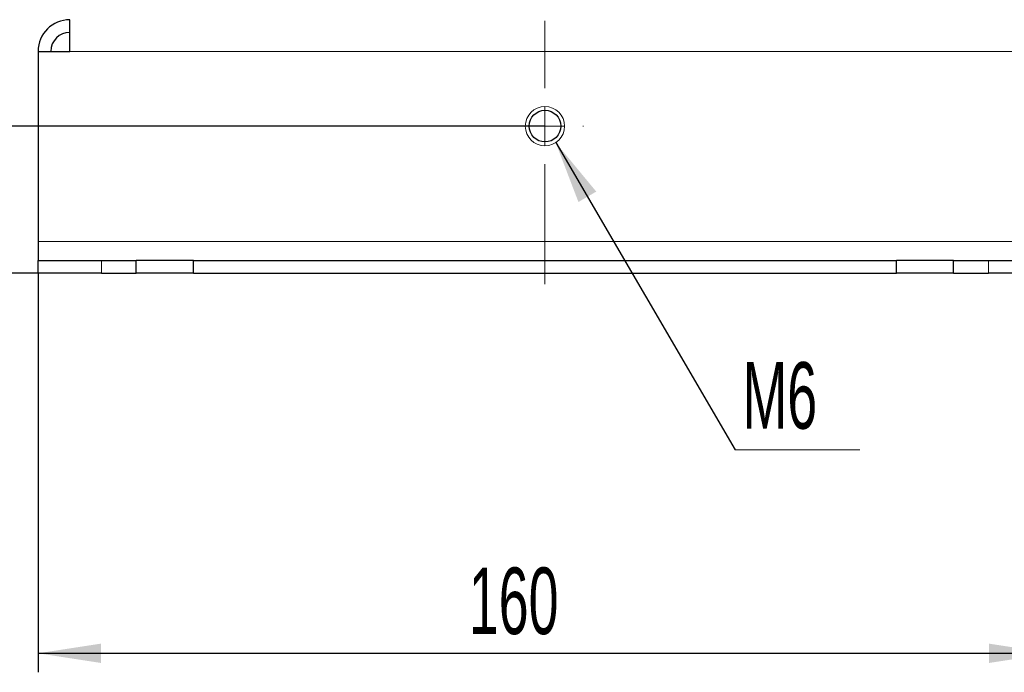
# Model space of a CAD drawing. Header units: millimetres. Extents: x 5 to 418, y 2 to 292.
# Tile 4 of 19: x 105 to 157, y 124 to 159. Entities that reach past the tile are written whole.
import ezdxf

# ---------------------------------------------------------------- set-up
doc = ezdxf.new("R2010")
doc.units = ezdxf.units.MM
doc.layers.add('SLD-0', color=7, linetype='Continuous')
doc.styles.add('SLDTEXTSTYLE0', font='TXT', dxfattribs={"width": 0.605})
doc.dimstyles.new('SLDDIMSTYLE0', dxfattribs={"dimtxt": 3.5, "dimasz": 3.302, "dimexe": 0, "dimexo": 0.0625, "dimgap": 0.875, "dimtad": 1, "dimlfac": 3, "dimrnd": 1e-09, "dimzin": 12, "dimdsep": 46, "dimtxsty": 'SLDTEXTSTYLE0', "dimsah": 1, "dimcen": 0.09, "dimadec": 0, "dimazin": 3, "dimtfac": 1, "dimtofl": 0, "dimtmove": 0, "dimatfit": 3, "dimfxl": 1, "dimfrac": 2, "dimtolj": 1, "dimtzin": 12, "dimarcsym": 0})
doc.dimstyles.new('SLDDIMSTYLE1', dxfattribs={"dimtxt": 3.5, "dimasz": 3.302, "dimexe": 0, "dimexo": 0.0625, "dimgap": 0.875, "dimtad": 1, "dimlfac": 3, "dimrnd": 1e-09, "dimzin": 12, "dimdsep": 46, "dimtxsty": 'SLDTEXTSTYLE0', "dimsah": 1, "dimcen": 0.09, "dimadec": 0, "dimazin": 3, "dimtfac": 1, "dimtmove": 0, "dimatfit": 0, "dimfxl": 1, "dimfrac": 2, "dimtolj": 1, "dimtzin": 12, "dimarcsym": 0})
doc.dimstyles.new('SLDDIMSTYLE2', dxfattribs={"dimtxt": 0.18, "dimasz": 3.302, "dimexe": 0, "dimexo": 0.0625, "dimgap": 0, "dimtad": 0, "dimtih": 1, "dimtoh": 1, "dimdec": 0, "dimrnd": 1e-09, "dimzin": 0, "dimdsep": 46, "dimtxsty": 'Standard', "dimsah": 1, "dimcen": 0.09, "dimadec": 0, "dimazin": 0, "dimtfac": 3.302, "dimtdec": 0, "dimtofl": 0, "dimtmove": 0, "dimatfit": 3, "dimfxl": 1, "dimfrac": 2, "dimtolj": 1, "dimtzin": 0, "dimarcsym": 0})

# ---------------------------------------------------------------- blocks, each defined once
blk = doc.blocks.new('_D')
at = {"layer": 'SLD-0', "color": 7}
for p, q in [((106.121, 145.173), (106.121, 124.173)), ((159.455, 145.173), (159.455, 124.173)), ((106.121, 125.173), (159.455, 125.173))]:
    blk.add_line(p, q, dxfattribs=at)
for points in [[(106.121, 125.173), (109.423, 124.665), (109.423, 125.681)], [(159.455, 125.173), (156.153, 125.681), (156.153, 124.665)]]:
    blk.add_solid(points, dxfattribs=at)
at = {"layer": 'SLD-0', "color": 7, "insert": (128.778, 129.685), "char_height": 3.5, "attachment_point": 1, "style": 'SLDTEXTSTYLE0'}
blk.add_mtext('160', dxfattribs=at)
blk = doc.blocks.new('_D_1')
at = {"layer": 'SLD-0', "color": 7}
for p, q in [((122.955, 258.673), (55.121, 258.673)), ((56.121, 258.673), (56.121, 145.173)), ((106.121, 145.173), (55.121, 145.173))]:
    blk.add_line(p, q, dxfattribs=at)
for points in [[(56.121, 258.673), (55.613, 255.371), (56.629, 255.371)], [(56.121, 145.173), (56.629, 148.475), (55.613, 148.475)]]:
    blk.add_solid(points, dxfattribs=at)
at = {"layer": 'SLD-0', "color": 7, "insert": (51.61, 195.907), "char_height": 3.5, "attachment_point": 1, "rotation": 90, "style": 'SLDTEXTSTYLE0'}
blk.add_mtext('340,5', dxfattribs=at)
blk = doc.blocks.new('_D_2')
at = {"layer": 'SLD-0', "color": 7}
for p, q in [((112.455, 185.44), (86.663, 185.44)), ((87.663, 145.173), (87.663, 185.44)), ((106.121, 145.173), (86.663, 145.173))]:
    blk.add_line(p, q, dxfattribs=at)
for points in [[(87.663, 185.44), (87.155, 182.138), (88.171, 182.138)], [(87.663, 145.173), (88.171, 148.475), (87.155, 148.475)]]:
    blk.add_solid(points, dxfattribs=at)
at = {"layer": 'SLD-0', "color": 7, "insert": (83.151, 159.291), "char_height": 3.5, "attachment_point": 1, "rotation": 90, "style": 'SLDTEXTSTYLE0'}
blk.add_mtext('120,8', dxfattribs=at)
blk = doc.blocks.new('_D_3')
at = {"layer": 'SLD-0', "color": 7}
for p, q in [((112.455, 233.173), (75.121, 233.173)), ((76.121, 145.173), (76.121, 233.173)), ((106.121, 145.173), (75.121, 145.173))]:
    blk.add_line(p, q, dxfattribs=at)
for points in [[(76.121, 233.173), (75.613, 229.871), (76.629, 229.871)], [(76.121, 145.173), (76.629, 148.475), (75.613, 148.475)]]:
    blk.add_solid(points, dxfattribs=at)
at = {"layer": 'SLD-0', "color": 7, "insert": (71.61, 185.163), "char_height": 3.5, "attachment_point": 1, "rotation": 90, "style": 'SLDTEXTSTYLE0'}
blk.add_mtext('264', dxfattribs=at)
blk = doc.blocks.new('_D_5')
at = {"layer": 'SLD-0', "color": 7}
for p, q in [((112.821, 253.973), (65.121, 253.973)), ((66.121, 253.973), (66.121, 145.173)), ((106.121, 145.173), (65.121, 145.173))]:
    blk.add_line(p, q, dxfattribs=at)
for points in [[(66.121, 253.973), (65.613, 250.671), (66.629, 250.671)], [(66.121, 145.173), (66.629, 148.475), (65.613, 148.475)]]:
    blk.add_solid(points, dxfattribs=at)
at = {"layer": 'SLD-0', "color": 7, "insert": (61.61, 193.557), "char_height": 3.5, "attachment_point": 1, "rotation": 90, "style": 'SLDTEXTSTYLE0'}
blk.add_mtext('326,4', dxfattribs=at)
blk = doc.blocks.new('_D_7')
at = {"layer": 'SLD-0', "color": 7}
for p, q in [((136.788, 247.84), (136.788, 271.961)), ((159.455, 156.84), (159.455, 271.961)), ((159.455, 270.961), (136.788, 270.961))]:
    blk.add_line(p, q, dxfattribs=at)
for points in [[(136.788, 270.961), (140.09, 270.453), (140.09, 271.469)], [(159.455, 270.961), (156.153, 271.469), (156.153, 270.453)]]:
    blk.add_solid(points, dxfattribs=at)
at = {"layer": 'SLD-0', "color": 7, "insert": (145.448, 275.473), "char_height": 3.5, "attachment_point": 1, "style": 'SLDTEXTSTYLE0'}
blk.add_mtext('68', dxfattribs=at)
blk = doc.blocks.new('_D_8')
at = {"layer": 'SLD-0', "color": 7}
for p, q in [((96.121, 152.906), (96.121, 165.055)), ((132.788, 152.906), (95.121, 152.906)), ((96.121, 152.906), (96.121, 145.173)), ((106.121, 145.173), (95.121, 145.173)), ((96.121, 145.173), (96.121, 138.823))]:
    blk.add_line(p, q, dxfattribs=at)
for points in [[(96.121, 152.906), (96.629, 156.208), (95.613, 156.208)], [(96.121, 145.173), (95.613, 141.871), (96.629, 141.871)]]:
    blk.add_solid(points, dxfattribs=at)
at = {"layer": 'SLD-0', "color": 7, "insert": (91.61, 155.697), "char_height": 3.5, "attachment_point": 1, "rotation": 90, "style": 'SLDTEXTSTYLE0'}
blk.add_mtext('23,2', dxfattribs=at)
blk = doc.blocks.new('SW_NOTE_0_13')
at = {"layer": 'SLD-0', "color": 0, "lineweight": 18}
blk.add_line((6.561, 0), (0, 0), dxfattribs=at)
at = {"layer": 'SLD-0', "color": 0, "lineweight": 18, "insert": (0.39, 4.611), "char_height": 3.5, "attachment_point": 1, "style": 'SLDTEXTSTYLE0'}
blk.add_mtext('M6', dxfattribs=at)
blk = doc.blocks.new('SW_CENTERMARKSYMBOL_4')
at = {"layer": 'SLD-0', "color": 0, "lineweight": 18}
for p, q in [((0, 2), (0, 5.545)), ((0, 0), (0, 1)), ((-2, 0), (-2.033, 0)), ((0, 0), (-1, 0)), ((0, 0), (0, -1)), ((0, 0), (1, 0)), ((2, 0), (2.033, 0)), ((0, -2), (0, -8.316))]:
    blk.add_line(p, q, dxfattribs=at)

msp = doc.modelspace()

# ---------------------------------------------------------------- linework, layer by layer
at = {"color": 7, "linetype": 'Continuous', "lineweight": 25}
for p, q in [((107.788, 156.8396), (107.788, 158.5063)), ((106.1214, 156.8396), (106.1214, 146.8396)), ((106.1214, 156.8396), (107.788, 156.8396)), ((106.1214, 146.8396), (106.1214, 145.8396)), ((106.1214, 145.173), (106.1214, 145.8396)), ((106.1214, 145.8396), (109.4547, 145.8396)), ((109.4547, 145.8396), (111.288, 145.8396)), ((111.288, 145.173), (111.288, 145.8396)), ((114.288, 145.8396), (111.288, 145.8396)), ((114.288, 145.173), (114.288, 145.8396)), ((114.288, 145.8396), (151.288, 145.8396)), ((151.288, 145.173), (151.288, 145.8396)), ((154.288, 145.8396), (151.288, 145.8396)), ((154.288, 145.173), (154.288, 145.8396)), ((154.288, 145.8396), (156.1214, 145.8396)), ((156.1214, 145.8396), (159.4547, 145.8396)), ((109.4547, 145.173), (106.1214, 145.173)), ((109.4547, 145.173), (111.288, 145.173)), ((114.288, 145.173), (111.288, 145.173)), ((114.288, 145.173), (151.288, 145.173)), ((154.288, 145.173), (151.288, 145.173)), ((154.288, 145.173), (156.1214, 145.173)), ((159.4547, 145.173), (156.1214, 145.173))]:
    msp.add_line(p, q, dxfattribs=at)
at = {"color": 7, "linetype": 'Continuous', "lineweight": 18}
for p, q in [((107.788, 156.8396), (157.788, 156.8396)), ((106.1214, 146.8396), (159.4547, 146.8396)), ((109.4547, 145.8396), (109.4547, 145.173)), ((156.1214, 145.173), (156.1214, 145.8396))]:
    msp.add_line(p, q, dxfattribs=at)
msp.add_circle((132.788, 152.9063), 1.0333, dxfattribs=at)
at = {"color": 7, "linetype": 'Continuous', "lineweight": 25}
msp.add_circle((132.788, 152.9063), 0.8333, dxfattribs=at)
for radius in [1.6667, 1]:
    msp.add_arc((107.788, 156.8396), radius, 90, 180, dxfattribs=at)

# ---------------------------------------------------------------- block references
at = {"layer": 'SLD-0', "color": 7, "lineweight": 18}
for name, p in [('SW_CENTERMARKSYMBOL_4', (132.788, 152.9063)), ('SW_NOTE_0_13', (142.7862, 135.8796))]:
    msp.add_blockref(name, p, dxfattribs=at)

# ---------------------------------------------------------------- dimensions: what is measured, and where the dimension line sits
at = {"layer": 'SLD-0', "color": 7}
for base, p1, p2, picture, middle in [((136.788, 270.9611), (159.4547, 156.8396), (136.788, 247.8396), '_D_7', (148.1214, 270.9611)), ((159.4547, 125.173), (106.1214, 145.173), (159.4547, 145.173), '_D', (132.788, 125.173))]:
    dim = msp.add_linear_dim(base=base, p1=p1, p2=p2, dimstyle='SLDDIMSTYLE0', dxfattribs=at)
    dim.commit()
    dim.dimension.update_dxf_attribs({"geometry": picture, "text_midpoint": middle, "dimtype": 160})
for base, p1, p2, dimstyle, picture, middle in [((56.1214, 145.173), (122.9547, 258.673), (106.1214, 145.173), 'SLDDIMSTYLE0', '_D_1', (56.1214, 201.923)), ((66.1214, 145.173), (112.8214, 253.973), (106.1214, 145.173), 'SLDDIMSTYLE0', '_D_5', (66.1214, 199.573)), ((76.1214, 233.173), (106.1214, 145.173), (112.4547, 233.173), 'SLDDIMSTYLE0', '_D_3', (76.1214, 189.173)), ((87.663, 185.4396), (106.1214, 145.173), (112.4547, 185.4396), 'SLDDIMSTYLE0', '_D_2', (87.663, 165.3063)), ((96.1214, 145.173), (132.788, 152.9063), (106.1214, 145.173), 'SLDDIMSTYLE1', '_D_8', (96.1214, 160.3762))]:
    dim = msp.add_linear_dim(base=base, p1=p1, p2=p2, angle=90, dimstyle=dimstyle, dxfattribs=at)
    dim.commit()
    dim.dimension.update_dxf_attribs({"geometry": picture, "text_midpoint": middle, "dimtype": 160})

# ---------------------------------------------------------------- leaders
at = {"layer": 'SLD-0', "color": 7, "lineweight": 18}
msp.add_leader([(133.3525, 152.0407), (142.7862, 135.8796)], dimstyle='SLDDIMSTYLE2', dxfattribs=at)

doc.saveas('drawing.dxf')
